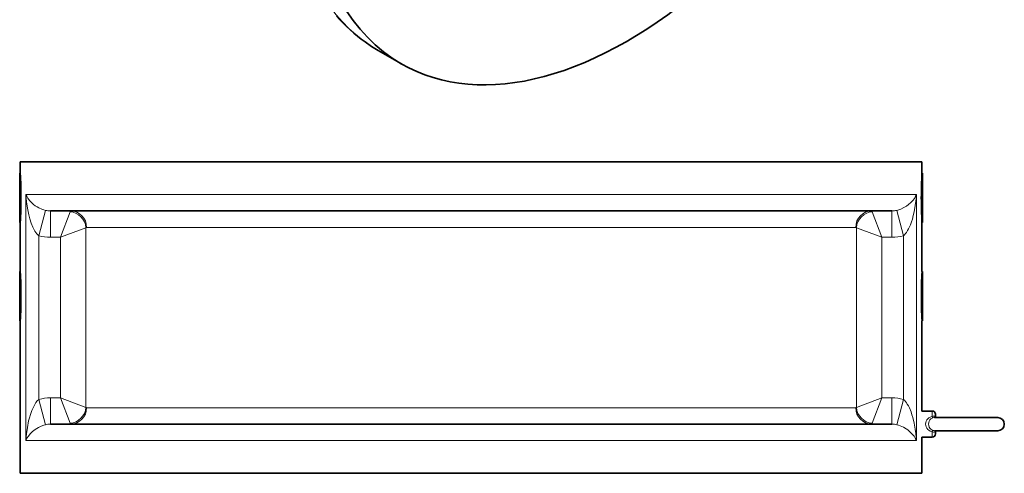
# Model space of a CAD drawing. Extents: x 71 to 1097, y 24 to 796.
# Tile 5 of 9: x 797 to 1097, y 373 to 511. Entities that reach past the tile are written whole.
import ezdxf

# ---------------------------------------------------------------- set-up
doc = ezdxf.new("R2010")
doc.units = 0

msp = doc.modelspace()

# ---------------------------------------------------------------- linework, layer by layer
at = {"color": 7, "lineweight": 35, "ltscale": 0.204122}
msp.add_line((913.56, 497.89), (906.48, 501.97), dxfattribs=at)
at = {"color": 7, "lineweight": 35}
for p, q in [((797.35, 468), (868.93, 468)), ((868.93, 468), (1072.35, 468)), ((806.53, 453), (871.33, 453)), ((871.33, 453), (1063.18, 453)), ((797.35, 419.5), (797.35, 373)), ((1072.35, 419.5), (1072.35, 392)), ((806.53, 388), (871.33, 388)), ((871.33, 388), (1063.18, 388)), ((797.35, 373), (868.93, 373)), ((868.93, 373), (1072.35, 373))]:
    msp.add_line(p, q, dxfattribs=at)
at = {"color": 7, "lineweight": 35, "ltscale": 0.0875}
for p, q in [((797.35, 468), (797.35, 464.5)), ((1072.35, 468), (1072.35, 464.5))]:
    msp.add_line(p, q, dxfattribs=at)
at = {"color": 7, "lineweight": 35, "ltscale": 0.022953}
for p, q in [((797.16, 463.58), (797.16, 464.5)), ((1072.55, 450.42), (1072.55, 449.5)), ((797.16, 433.58), (797.16, 434.5)), ((1072.55, 420.42), (1072.55, 419.5))]:
    msp.add_line(p, q, dxfattribs=at)
at = {"color": 7, "lineweight": 35, "ltscale": 0.00711}
for p, q in [((797.37, 464.3), (797.16, 464.5)), ((797.37, 449.7), (797.16, 449.5))]:
    msp.add_line(p, q, dxfattribs=at)
at = {"color": 7, "lineweight": 35, "ltscale": 0.352047}
for p, q in [((797.16, 449.5), (797.16, 463.58)), ((1072.55, 464.5), (1072.55, 450.42)), ((797.16, 419.5), (797.16, 433.58)), ((1072.55, 434.5), (1072.55, 420.42))]:
    msp.add_line(p, q, dxfattribs=at)
at = {"color": 7, "lineweight": 35, "ltscale": 0.007111}
for p, q in [((1072.34, 464.3), (1072.55, 464.5)), ((1072.34, 449.7), (1072.55, 449.5))]:
    msp.add_line(p, q, dxfattribs=at)
at = {"color": 7, "lineweight": 13}
for p, q in [((799.07, 383), (799.07, 458)), ((799.07, 458), (868.93, 458)), ((868.93, 458), (1070.64, 458)), ((1070.64, 383), (1070.64, 458)), ((817.37, 393.1), (817.37, 447.9)), ((817.56, 448), (876.6, 448)), ((876.6, 448), (1052.15, 448)), ((1052.34, 447.9), (1052.34, 393.1)), ((803.02, 395.55), (803.02, 445.45)), ((809.63, 396), (809.63, 445)), ((1060.08, 445), (1060.08, 396)), ((1066.69, 395.55), (1066.69, 445.45)), ((817.56, 393), (876.6, 393)), ((876.6, 393), (1052.15, 393)), ((799.07, 383), (868.93, 383)), ((868.93, 383), (1070.64, 383))]:
    msp.add_line(p, q, dxfattribs=at)
at = {"color": 7, "lineweight": 13, "ltscale": 0.199595}
for p, q in [((805.05, 453.17), (803.02, 445.45)), ((1064.66, 453.17), (1066.69, 445.45)), ((805.05, 387.83), (803.02, 395.55)), ((1064.66, 387.83), (1066.69, 395.55))]:
    msp.add_line(p, q, dxfattribs=at)
at = {"color": 7, "lineweight": 13, "ltscale": 0.2}
for p, q in [((806.53, 453), (806.53, 445)), ((1063.18, 453), (1063.18, 445)), ((806.53, 388), (806.53, 396)), ((1063.18, 388), (1063.18, 396))]:
    msp.add_line(p, q, dxfattribs=at)
at = {"color": 7, "lineweight": 13, "ltscale": 0.206548}
for p, q in [((809.63, 445), (812.53, 452.74)), ((809.63, 396), (812.53, 388.26))]:
    msp.add_line(p, q, dxfattribs=at)
at = {"color": 7, "lineweight": 13, "ltscale": 0.206549}
for p, q in [((1060.08, 445), (1057.18, 452.74)), ((809.63, 445), (817.37, 447.9)), ((809.63, 396), (817.37, 393.1)), ((1060.08, 396), (1057.18, 388.26))]:
    msp.add_line(p, q, dxfattribs=at)
at = {"color": 7, "lineweight": 35, "ltscale": 0.375}
for p, q in [((797.35, 449.5), (797.35, 434.5)), ((1072.35, 449.5), (1072.35, 434.5))]:
    msp.add_line(p, q, dxfattribs=at)
at = {"color": 7, "lineweight": 13, "ltscale": 0.20655}
for p, q in [((1060.08, 445), (1052.34, 447.9)), ((1060.08, 396), (1052.34, 393.1))]:
    msp.add_line(p, q, dxfattribs=at)
at = {"color": 7, "lineweight": 13, "ltscale": 0.077499}
for p, q in [((809.63, 445), (806.53, 445)), ((1063.18, 445), (1060.08, 445)), ((809.63, 396), (806.53, 396)), ((1063.18, 396), (1060.08, 396))]:
    msp.add_line(p, q, dxfattribs=at)
at = {"color": 7, "lineweight": 35, "ltscale": 0.007094}
for p, q in [((797.37, 434.3), (797.16, 434.5)), ((797.37, 419.7), (797.16, 419.5))]:
    msp.add_line(p, q, dxfattribs=at)
at = {"color": 7, "lineweight": 35, "ltscale": 0.007095}
for p, q in [((1072.34, 434.3), (1072.55, 434.5)), ((1072.34, 419.7), (1072.55, 419.5))]:
    msp.add_line(p, q, dxfattribs=at)
at = {"color": 7, "lineweight": 35, "ltscale": 0.077557}
for p, q in [((1072.35, 392), (1075.46, 392)), ((1072.35, 384), (1075.46, 384))]:
    msp.add_line(p, q, dxfattribs=at)
at = {"color": 7, "lineweight": 13, "ltscale": 0.042172}
for p, q in [((1075.46, 392), (1075.46, 390.31)), ((1075.46, 385.69), (1075.46, 384))]:
    msp.add_line(p, q, dxfattribs=at)
at = {"color": 7, "lineweight": 35, "ltscale": 0.015}
msp.add_line((1076.46, 391), (1076.46, 390.4), dxfattribs=at)
at = {"color": 7, "lineweight": 35, "ltscale": 0.23111}
for p, q in [((1076.21, 390), (1085.46, 390)), ((1076.21, 386), (1085.46, 386))]:
    msp.add_line(p, q, dxfattribs=at)
at = {"color": 7, "lineweight": 35, "ltscale": 0.25}
for p, q in [((1095.46, 390), (1085.46, 390)), ((1095.46, 386), (1085.46, 386)), ((1095.46, 386), (1085.46, 386))]:
    msp.add_line(p, q, dxfattribs=at)
at = {"color": 7, "lineweight": 35, "ltscale": 0.015001}
msp.add_line((1076.46, 385.6), (1076.46, 385), dxfattribs=at)
at = {"color": 7, "lineweight": 35, "ltscale": 0.222467}
msp.add_line((1076.56, 386), (1085.46, 386), dxfattribs=at)
at = {"color": 7, "lineweight": 35, "ltscale": 0.275}
msp.add_line((1072.35, 384), (1072.35, 373), dxfattribs=at)
at = {"color": 7, "lineweight": 35}
msp.add_lwpolyline([(906.48, 501.97), (904.46, 503.2), (902.49, 504.54), (901.32, 505.4), (900.17, 506.3), (899.04, 507.24), (897.94, 508.21), (896.86, 509.21), (895.81, 510.25), (894.79, 511.32), (893.79, 512.42)], dxfattribs=at)
at = {"color": 7, "lineweight": 13}
for points in [[(803.02, 445.45), (802.7, 445.74), (802.41, 446.06), (802.1, 446.46), (801.83, 446.88), (801.5, 447.46), (801.21, 448.06), (800.71, 449.28), (800.29, 450.56), (799.94, 451.86), (799.53, 453.84), (799.25, 455.83), (799.07, 458)], [(805.05, 453.17), (804.48, 453.33), (803.96, 453.52), (803.04, 453.94), (802.45, 454.27), (801.93, 454.61), (801.4, 455.01), (800.93, 455.41), (800.19, 456.17), (799.62, 456.94), (799.31, 457.47), (799.07, 458)], [(1070.64, 458), (1070.41, 457.49), (1070.03, 456.84), (1069.55, 456.2), (1068.96, 455.58), (1068.26, 454.97), (1067.58, 454.48), (1066.8, 454.01), (1065.88, 453.57), (1065.3, 453.36), (1064.66, 453.17)], [(1070.64, 458), (1070.55, 456.67), (1070.31, 454.67), (1069.96, 452.69), (1069.71, 451.62), (1069.42, 450.55), (1069.14, 449.68), (1068.83, 448.82), (1068.28, 447.59), (1067.95, 447), (1067.59, 446.44), (1067.32, 446.08), (1067.02, 445.75), (1066.69, 445.45)], [(799.07, 383), (799.23, 385), (799.5, 386.99), (799.9, 388.97), (800.14, 389.95), (800.43, 390.91), (800.88, 392.18), (801.44, 393.41), (801.76, 394), (802.12, 394.57), (802.54, 395.09), (803.02, 395.55)], [(1066.69, 395.55), (1067.01, 395.26), (1067.3, 394.94), (1067.61, 394.54), (1067.88, 394.12), (1068.21, 393.54), (1068.5, 392.94), (1069, 391.72), (1069.29, 390.87), (1069.55, 390.01), (1069.97, 388.26), (1070.29, 386.5), (1070.46, 385.17), (1070.64, 383)], [(1075.46, 390.31), (1075.75, 390.41), (1076.03, 390.44), (1076.28, 390.41), (1076.41, 390.37), (1076.43, 390.36), (1076.44, 390.36), (1076.45, 390.37), (1076.45, 390.38), (1076.46, 390.4)], [(799.07, 383), (799.39, 383.69), (799.83, 384.37), (800.38, 385.04), (801.07, 385.72), (801.91, 386.37), (802.91, 386.99), (803.68, 387.36), (804.57, 387.69), (805.05, 387.83)], [(1064.66, 387.83), (1065.21, 387.67), (1065.72, 387.49), (1066.68, 387.05), (1067.5, 386.57), (1068.02, 386.21), (1068.49, 385.84), (1069.3, 385.08), (1069.92, 384.32), (1070.4, 383.54), (1070.64, 383)], [(1073.46, 388), (1073.5, 388.45), (1073.63, 388.87), (1073.84, 389.26), (1074.11, 389.6), (1074.45, 389.88), (1074.83, 390.1), (1075.46, 390.31)], [(1073.46, 388), (1073.5, 387.55), (1073.63, 387.13), (1073.84, 386.74), (1074.11, 386.4), (1074.45, 386.12), (1074.83, 385.9), (1075.46, 385.69)], [(1074.38, 388), (1074.42, 388.46), (1074.55, 388.89), (1074.75, 389.27), (1075.08, 389.62), (1075.49, 389.86), (1075.7, 389.93)], [(1074.38, 388), (1074.42, 387.54), (1074.55, 387.11), (1074.75, 386.73), (1075.02, 386.43), (1075.34, 386.21), (1075.7, 386.07)], [(1076.46, 385.6), (1076.45, 385.62), (1076.44, 385.63), (1076.43, 385.64), (1076.41, 385.63), (1076.34, 385.61), (1076.05, 385.56), (1075.83, 385.57), (1075.46, 385.69)]]:
    msp.add_lwpolyline(points, dxfattribs=at)
at = {"color": 7, "lineweight": 35}
for centre, radius, start, end in [((659.92, 457), 137.64, 359.9997, 3.123), ((1209.79, 457), 137.64, 176.8768, 180.0003), ((659.92, 457), 137.64, 356.8777, 0.0003), ((1209.79, 457), 137.64, 179.9997, 183.1232), ((654.06, 426.99), 143.49, 0.0028, 2.9985), ((1215.64, 426.99), 143.48, 177.0009, 179.9973), ((654.06, 427.01), 143.49, 357.0015, 359.9972), ((1215.64, 427.01), 143.48, 180.0027, 182.9991), ((1075.46, 391), 1, 360, 90), ((1077.27, 390.39), 0.809, 179.2798, 208.7682), ((1077.27, 390.39), 0.81, 179.2795, 208.7727), ((1095.46, 388), 2, 360, 90), ((1095.46, 388), 2, 270, 0), ((1075.46, 385), 1, 270, 0), ((1077.27, 385.61), 0.81, 151.2271, 180.72), ((1077.27, 385.61), 0.81, 151.2273, 180.7205)]:
    msp.add_arc(centre, radius, start, end, dxfattribs=at)
at = {"color": 7, "lineweight": 13}
for centre, radius, start, end in [((806.52, 459.32), 6.32, 256.507, 270.0532), ((1063.19, 459.32), 6.32, 269.9468, 283.493), ((806.53, 458.8), 13.8, 255.2658, 270.0136), ((1063.18, 458.8), 13.8, 269.9866, 284.7346), ((806.53, 382.2), 13.8, 89.9865, 104.7346), ((1063.18, 382.2), 13.8, 75.2654, 90.0134), ((806.52, 381.68), 6.32, 89.9468, 103.493), ((1063.19, 381.68), 6.32, 76.507, 90.0532), ((1076.24, 388.02), 1.98, 90.7319, 105.6079), ((1076.24, 387.98), 1.98, 254.3921, 269.2681)]:
    msp.add_arc(centre, radius, start, end, dxfattribs=at)
at = {"color": 7, "lineweight": 35}
for centre, major_axis, start_param, end_param in [((982.3, 616.97), (68.75, 119.08), 3.141611, 6.283204), ((981.6, 617.37), (55.13, 95.48), 3.141611, 6.283204), ((982.3, 616.97), (68.75, 119.08), 1.856194, 3.141611)]:
    msp.add_ellipse(centre, major_axis=major_axis, ratio=0.57735, start_param=start_param, end_param=end_param, dxfattribs=at)
at = {"color": 7, "lineweight": 13}
for centre, major_axis, ratio, start_param, end_param in [((975.23, 621.05), (68.75, 119.08), 0.57735, 0.943358, 3.141612), ((812.82, 444.47), (0.09, -8.53), 0.098104, 3.140589, 3.390001), ((812.53, 447.9), (3.54, -3.54), 0.937045, 0.817886, 2.323704), ((812.74, 448), (0, 5), 0.965374, 4.712389, 6.283182), ((1056.97, 448), (0, 5), 0.965374, 0.000003, 1.570796), ((1057.18, 447.9), (3.54, 3.54), 0.937045, 0.817888, 2.323706), ((1056.89, 444.47), (-0.09, -8.53), 0.098105, 2.893183, 3.142596), ((817.65, 444.8), (0.09, -3.2), 0.251168, 3.134584, 3.384029), ((1052.06, 444.8), (-0.09, -3.2), 0.251167, 2.899157, 3.148601), ((812.53, 393.1), (3.54, 3.54), 0.937045, 3.959481, 5.465299), ((812.74, 393), (0, 5), 0.965374, 3.141596, 4.712389), ((817.65, 396.2), (-0.09, -3.2), 0.251167, 6.04075, 6.290195), ((1052.06, 396.2), (0.09, -3.2), 0.251168, 6.276177, 6.525622), ((1056.97, 393), (0, 5), 0.965374, 1.570796, 3.14159), ((1057.18, 393.1), (3.54, -3.54), 0.937045, 3.959479, 5.465297), ((812.82, 396.53), (-0.09, -8.53), 0.098105, 6.034776, 6.284189), ((1056.89, 396.53), (0.09, -8.53), 0.098104, 6.282182, 6.531594), ((1075.46, 390.89), (0.267, -0.964), 0.18571, 5.303569, 6.180514), ((1075.46, 385.11), (-0.267, -0.964), 0.185711, 3.244265, 4.121209)]:
    msp.add_ellipse(centre, major_axis=major_axis, ratio=ratio, start_param=start_param, end_param=end_param, dxfattribs=at)

doc.saveas('drawing.dxf')
